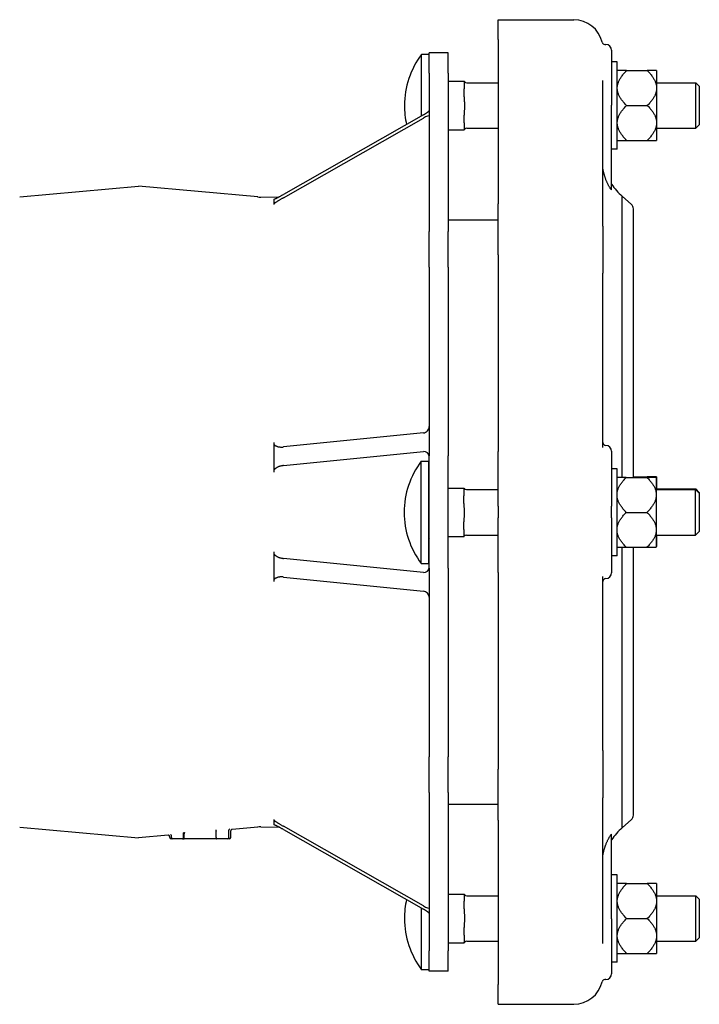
# Model space of a CAD drawing. Header units: millimetres. Extents: x 279 to 4530, y 18 to 1089.
# Tile 5 of 5: x 431 to 665, y 750 to 1089. Entities that reach past the tile are written whole.
import ezdxf

# ---------------------------------------------------------------- set-up
doc = ezdxf.new("R2010")
doc.units = ezdxf.units.MM
doc.layers.add('DETAIL', color=2, linetype='Continuous')

msp = doc.modelspace()

# ---------------------------------------------------------------- linework, layer by layer
at = {"layer": 'DETAIL'}
for p, q in [((595.77, 1088.74), (621.77, 1088.74)), ((595.77, 1081.91), (595.77, 1088.74)), ((595.77, 1081.91), (595.77, 1025.41)), ((632.49, 1080.21), (632.77, 1080.21)), ((634.77, 1078.21), (634.77, 1059.33)), ((569.36, 1055.64), (569.36, 1076.82)), ((569.36, 1076.82), (571.97, 1076.82)), ((571.97, 1070.32), (571.97, 1077.34)), ((578.47, 1077.34), (571.97, 1077.34)), ((578.47, 1070.32), (578.47, 1077.34)), ((636.75, 1074.22), (634.77, 1074.22)), ((636.75, 1044.22), (636.75, 1074.22)), ((639.95, 1071.21), (636.75, 1071.21)), ((639.95, 1071.21), (647.05, 1071.21)), ((650.25, 1071.21), (647.05, 1071.21)), ((650.25, 1071.21), (650.25, 1065.6)), ((571.97, 1070.32), (571.97, 1015.86)), ((578.47, 1070.32), (578.47, 1015.86)), ((578.47, 1067.59), (583.97, 1067.59)), ((583.97, 1067.59), (583.97, 1067.59)), ((583.97, 1067.53), (583.97, 1067.59)), ((583.97, 1067.35), (583.97, 1067.4)), ((583.97, 1067.35), (583.97, 1064.9)), ((631.77, 1017.73), (631.77, 1067.76)), ((583.97, 1062.25), (583.97, 1064.9)), ((584.97, 1067.07), (595.77, 1067.07)), ((650.25, 1067.07), (663.75, 1067.07)), ((650.25, 1065.6), (650.25, 1064.84)), ((650.25, 1064.84), (650.25, 1053.6)), ((663.75, 1051.37), (663.75, 1067.07)), ((664.97, 1065.85), (663.75, 1067.07)), ((664.97, 1065.85), (664.97, 1052.59)), ((634.77, 1030.24), (634.77, 1059.33)), ((639.95, 1059.22), (647.05, 1059.22)), ((569.97, 1055.99), (521.82, 1028.61)), ((521.82, 1027.48), (569.97, 1054.86)), ((583.97, 1053.2), (583.97, 1055.85)), ((578.47, 1050.85), (583.97, 1050.85)), ((583.97, 1053.2), (583.97, 1050.85)), ((584.97, 1051.37), (595.77, 1051.37)), ((650.25, 1053.6), (650.25, 1052.84)), ((650.25, 1052.84), (650.25, 1047.22)), ((650.25, 1051.37), (663.75, 1051.37)), ((664.97, 1052.59), (663.75, 1051.37)), ((636.75, 1047.22), (639.95, 1047.22)), ((639.95, 1047.22), (647.05, 1047.22)), ((647.05, 1047.22), (650.25, 1047.22)), ((636.75, 1044.22), (634.77, 1044.22)), ((431.01, 1027.75), (471.97, 1031.47)), ((512.94, 1027.75), (471.97, 1031.47)), ((514.02, 1027.71), (520.39, 1027.82)), ((518.47, 1026.93), (518.47, 1026.14)), ((638.46, 931.21), (638.46, 1027.99)), ((641.61, 1025.18), (638.46, 1027.99)), ((518.47, 1026.14), (518.47, 1025.35)), ((518.47, 1025.35), (518.47, 1025.13)), ((595.77, 1007.88), (595.77, 1025.41)), ((642.27, 931.21), (642.27, 1023.69)), ((578.47, 1019.84), (591.38, 1019.84)), ((591.38, 1019.84), (595.77, 1019.84)), ((631.77, 1017.73), (631.77, 1001.47)), ((571.97, 1003.53), (571.97, 1015.86)), ((578.47, 1003.53), (578.47, 1015.86)), ((595.77, 1007.88), (595.77, 940.19)), ((571.97, 1003.53), (571.97, 938.63)), ((578.47, 1003.53), (578.47, 938.63)), ((631.77, 941.53), (631.77, 1001.47)), ((569.97, 946.54), (521.82, 941.71)), ((518.47, 943.23), (518.47, 942.66)), ((518.47, 942.66), (518.47, 938.17)), ((521.82, 935.31), (569.97, 940.14)), ((571.97, 900.06), (571.97, 938.63)), ((578.47, 900.06), (578.47, 938.63)), ((595.77, 921.34), (595.77, 940.19)), ((634.77, 940.22), (634.77, 921.34)), ((518.47, 938.17), (518.47, 933.69)), ((569.26, 901.62), (569.26, 936.82)), ((569.26, 936.82), (571.87, 936.82)), ((571.87, 901.62), (571.87, 936.82)), ((518.47, 933.69), (518.47, 933.08)), ((636.65, 934.22), (634.77, 934.22)), ((636.65, 904.22), (636.65, 934.22)), ((639.85, 931.21), (636.65, 931.21)), ((639.85, 931.21), (646.95, 931.21)), ((642.27, 931.46), (647.05, 931.46)), ((650.15, 931.21), (646.95, 931.21)), ((650.25, 931.46), (647.05, 931.46)), ((650.15, 931.21), (650.15, 925.6)), ((650.25, 931.46), (650.25, 927.07)), ((578.47, 927.54), (583.87, 927.54)), ((583.87, 927.54), (583.87, 927.54)), ((583.87, 927.51), (583.87, 927.54)), ((583.87, 927.39), (583.87, 927.43)), ((583.87, 927.39), (583.87, 924.96)), ((583.87, 922.32), (583.87, 924.96)), ((584.87, 927.07), (595.77, 927.07)), ((650.15, 927.07), (663.65, 927.07)), ((650.15, 925.6), (650.15, 924.84)), ((650.25, 927.32), (663.75, 927.32)), ((663.65, 911.37), (663.65, 927.07)), ((664.87, 925.85), (663.65, 927.07)), ((663.75, 926.97), (663.75, 927.32)), ((664.97, 926.1), (663.75, 927.32)), ((664.87, 925.85), (664.87, 912.59)), ((664.97, 926.1), (664.97, 912.84)), ((650.15, 924.84), (650.15, 913.6)), ((595.77, 921.34), (595.77, 917.34)), ((634.77, 917.34), (634.77, 921.34)), ((639.85, 919.22), (646.95, 919.22)), ((583.87, 913.27), (583.87, 915.91)), ((595.77, 898.49), (595.77, 917.34)), ((634.77, 917.34), (634.77, 898.46)), ((583.87, 913.27), (583.87, 910.9)), ((584.87, 911.37), (595.77, 911.37)), ((650.15, 913.6), (650.15, 912.84)), ((650.15, 912.84), (650.15, 907.22)), ((650.15, 911.37), (663.65, 911.37)), ((650.25, 911.37), (650.25, 907.47)), ((664.87, 912.59), (663.65, 911.37)), ((664.97, 912.84), (664.87, 912.74)), ((578.47, 910.9), (583.87, 910.9)), ((518.47, 905.61), (518.47, 905)), ((518.47, 905), (518.47, 900.51)), ((636.65, 907.22), (639.85, 907.22)), ((638.46, 810.7), (638.46, 907.22)), ((639.85, 907.22), (646.95, 907.22)), ((642.27, 814.99), (642.27, 907.22)), ((646.95, 907.22), (650.15, 907.22)), ((650.15, 907.47), (650.25, 907.47)), ((569.97, 898.55), (521.82, 903.38)), ((569.26, 901.62), (571.87, 901.62)), ((636.65, 904.22), (634.77, 904.22)), ((518.47, 900.51), (518.47, 896.02)), ((571.97, 900.06), (571.97, 835.15)), ((578.47, 900.06), (578.47, 835.15)), ((595.77, 898.49), (595.77, 830.81)), ((518.47, 896.02), (518.47, 895.45)), ((521.82, 896.97), (569.97, 892.15)), ((631.77, 837.22), (631.77, 897.15)), ((631.77, 837.22), (631.77, 820.95)), ((571.97, 822.82), (571.97, 835.15)), ((578.47, 822.82), (578.47, 835.15)), ((595.77, 813.27), (595.77, 830.81)), ((571.97, 822.82), (571.97, 768.36)), ((578.47, 822.82), (578.47, 768.36)), ((631.77, 770.92), (631.77, 820.95)), ((578.47, 818.84), (591.38, 818.84)), ((591.38, 818.84), (595.77, 818.84)), ((518.47, 813.56), (518.47, 813.33)), ((518.47, 813.33), (518.47, 812.54)), ((595.77, 813.27), (595.77, 756.78)), ((641.61, 813.5), (638.46, 810.7)), ((431.01, 810.93), (471.97, 807.22)), ((503.02, 807.34), (503.02, 809.82)), ((512.94, 810.93), (504.11, 810.13)), ((514.02, 810.97), (520.39, 810.86)), ((518.47, 812.54), (518.47, 811.75)), ((569.97, 783.82), (521.82, 811.2)), ((521.82, 810.07), (569.97, 782.7)), ((482.11, 808.14), (471.97, 807.22)), ((482.65, 807.34), (482.65, 807.64)), ((483.73, 806.84), (483.15, 806.84)), ((483.23, 807.34), (483.23, 807.93)), ((487.02, 806.84), (483.73, 806.84)), ((487.02, 806.84), (487.62, 806.84)), ((487.37, 808.56), (487.37, 808.56)), ((487.37, 807.34), (487.37, 808.56)), ((498.75, 806.84), (487.62, 806.84)), ((487.69, 807.34), (487.69, 808.51)), ((498.61, 807.34), (498.61, 809.48)), ((502.52, 806.84), (498.75, 806.84)), ((503.15, 806.84), (502.52, 806.84)), ((503.65, 807.34), (503.65, 809.63)), ((634.77, 779.36), (634.77, 808.45)), ((636.75, 794.47), (634.77, 794.47)), ((636.75, 764.47), (636.75, 794.47)), ((639.95, 791.46), (636.75, 791.46)), ((639.95, 791.46), (647.05, 791.46)), ((650.25, 791.46), (647.05, 791.46)), ((650.25, 791.46), (650.25, 785.84)), ((578.47, 787.79), (583.97, 787.79)), ((583.97, 787.79), (583.97, 785.41)), ((584.97, 787.32), (595.77, 787.32)), ((650.25, 787.32), (663.75, 787.32)), ((663.75, 771.62), (663.75, 787.32)), ((664.97, 786.1), (663.75, 787.32)), ((664.97, 786.1), (664.97, 772.84)), ((569.36, 761.87), (569.36, 783.04)), ((583.97, 782.77), (583.97, 785.41)), ((650.25, 785.84), (650.25, 785.08)), ((650.25, 785.08), (650.25, 773.85)), ((634.77, 779.36), (634.77, 760.48)), ((639.95, 779.47), (647.05, 779.47)), ((583.97, 773.72), (583.97, 776.36)), ((583.97, 773.72), (583.97, 771.29)), ((650.25, 773.85), (650.25, 773.09)), ((650.25, 773.09), (650.25, 767.47)), ((664.97, 772.84), (663.75, 771.62)), ((578.47, 771.14), (583.97, 771.14)), ((583.97, 771.25), (583.97, 771.29)), ((583.97, 771.15), (583.97, 771.18)), ((583.97, 771.15), (583.97, 771.14)), ((584.97, 771.62), (595.77, 771.62)), ((650.25, 771.62), (663.75, 771.62)), ((571.97, 761.34), (571.97, 768.36)), ((578.47, 761.34), (578.47, 768.36)), ((636.75, 767.47), (639.95, 767.47)), ((639.95, 767.47), (647.05, 767.47)), ((647.05, 767.47), (650.25, 767.47)), ((636.75, 764.47), (634.77, 764.47)), ((569.36, 761.87), (571.97, 761.87)), ((578.47, 761.34), (571.97, 761.34)), ((595.77, 749.94), (595.77, 756.78)), ((632.77, 758.48), (632.49, 758.48)), ((595.77, 749.94), (621.77, 749.94))]:
    msp.add_line(p, q, dxfattribs=at)
at = {"layer": 'DETAIL', "flags": 128}
for points in [[(636.75, 1065.6), (636.78, 1065.82), (636.81, 1066.04), (636.85, 1066.27), (636.9, 1066.49), (636.96, 1066.72), (637.03, 1066.94), (637.1, 1067.17), (637.19, 1067.39), (637.29, 1067.62), (637.4, 1067.84), (637.51, 1068.07), (637.64, 1068.3), (637.77, 1068.53), (637.92, 1068.77), (638.08, 1069), (638.24, 1069.24), (638.42, 1069.47), (638.61, 1069.71), (638.8, 1069.96), (639.01, 1070.2), (639.23, 1070.45), (639.46, 1070.7), (639.7, 1070.96), (639.95, 1071.21)], [(647.05, 1071.21), (647.31, 1070.96), (647.55, 1070.7), (647.78, 1070.45), (648, 1070.2), (648.21, 1069.96), (648.4, 1069.71), (648.59, 1069.47), (648.77, 1069.24), (648.93, 1069), (649.09, 1068.77), (649.23, 1068.53), (649.37, 1068.3), (649.5, 1068.07), (649.61, 1067.84), (649.72, 1067.62), (649.82, 1067.39), (649.91, 1067.17), (649.98, 1066.94), (650.05, 1066.72), (650.11, 1066.49), (650.16, 1066.27), (650.2, 1066.04), (650.23, 1065.82), (650.25, 1065.6)], [(583.97, 1067.53), (583.98, 1067.53), (583.99, 1067.52), (584.01, 1067.52), (584.03, 1067.51), (584.05, 1067.5), (584.08, 1067.5), (584.1, 1067.49), (584.12, 1067.49), (584.14, 1067.48), (584.16, 1067.48), (584.17, 1067.47), (584.17, 1067.47), (584.17, 1067.46), (584.16, 1067.46), (584.14, 1067.45), (584.12, 1067.45), (584.1, 1067.44), (584.08, 1067.43), (584.05, 1067.43), (584.03, 1067.42), (584.01, 1067.42), (583.99, 1067.41), (583.98, 1067.41), (583.97, 1067.4)], [(639.95, 1059.22), (639.7, 1059.48), (639.46, 1059.73), (639.23, 1059.98), (639.01, 1060.23), (638.8, 1060.47), (638.61, 1060.72), (638.42, 1060.96), (638.24, 1061.2), (638.08, 1061.43), (637.92, 1061.67), (637.77, 1061.9), (637.64, 1062.13), (637.51, 1062.36), (637.4, 1062.59), (637.29, 1062.81), (637.19, 1063.04), (637.1, 1063.27), (637.03, 1063.49), (636.96, 1063.72), (636.9, 1063.94), (636.85, 1064.16), (636.81, 1064.39), (636.78, 1064.61), (636.75, 1064.84)], [(650.25, 1064.84), (650.23, 1064.61), (650.2, 1064.39), (650.16, 1064.16), (650.11, 1063.94), (650.05, 1063.72), (649.98, 1063.49), (649.91, 1063.27), (649.82, 1063.04), (649.72, 1062.81), (649.61, 1062.59), (649.5, 1062.36), (649.37, 1062.13), (649.23, 1061.9), (649.09, 1061.67), (648.93, 1061.43), (648.77, 1061.2), (648.59, 1060.96), (648.4, 1060.72), (648.21, 1060.47), (648, 1060.23), (647.78, 1059.98), (647.55, 1059.73), (647.31, 1059.48), (647.05, 1059.22)], [(583.97, 1062.25), (583.98, 1061.99), (583.99, 1061.72), (584.01, 1061.45), (584.03, 1061.19), (584.05, 1060.93), (584.08, 1060.66), (584.1, 1060.39), (584.12, 1060.12), (584.14, 1059.84), (584.16, 1059.57), (584.17, 1059.31), (584.17, 1059.05), (584.17, 1058.79), (584.16, 1058.53), (584.14, 1058.26), (584.12, 1057.98), (584.1, 1057.71), (584.08, 1057.44), (584.05, 1057.17), (584.03, 1056.91), (584.01, 1056.66), (583.99, 1056.38), (583.98, 1056.11), (583.97, 1055.85)], [(636.75, 1053.6), (636.78, 1053.83), (636.81, 1054.05), (636.85, 1054.27), (636.9, 1054.5), (636.96, 1054.72), (637.03, 1054.95), (637.1, 1055.17), (637.19, 1055.4), (637.29, 1055.62), (637.4, 1055.85), (637.51, 1056.08), (637.64, 1056.31), (637.77, 1056.54), (637.92, 1056.77), (638.08, 1057.01), (638.24, 1057.24), (638.42, 1057.48), (638.61, 1057.72), (638.8, 1057.96), (639.01, 1058.21), (639.23, 1058.46), (639.46, 1058.71), (639.7, 1058.96), (639.95, 1059.22)], [(647.05, 1059.22), (647.31, 1058.96), (647.55, 1058.71), (647.78, 1058.46), (648, 1058.21), (648.21, 1057.96), (648.4, 1057.72), (648.59, 1057.48), (648.77, 1057.24), (648.93, 1057.01), (649.09, 1056.77), (649.23, 1056.54), (649.37, 1056.31), (649.5, 1056.08), (649.61, 1055.85), (649.72, 1055.62), (649.82, 1055.4), (649.91, 1055.17), (649.98, 1054.95), (650.05, 1054.72), (650.11, 1054.5), (650.16, 1054.27), (650.2, 1054.05), (650.23, 1053.83), (650.25, 1053.6)], [(583.97, 1050.91), (583.98, 1050.91), (583.98, 1050.91), (583.98, 1050.91), (583.99, 1050.92), (584, 1050.92), (584.01, 1050.92), (584.02, 1050.92), (584.03, 1050.93), (584.04, 1050.93), (584.05, 1050.93), (584.06, 1050.93), (584.07, 1050.94), (584.08, 1050.94), (584.09, 1050.94), (584.1, 1050.94), (584.11, 1050.95), (584.12, 1050.95), (584.13, 1050.95), (584.14, 1050.95), (584.15, 1050.96), (584.16, 1050.96), (584.17, 1050.96), (584.17, 1050.96), (584.17, 1050.97)], [(639.95, 1047.22), (639.7, 1047.48), (639.46, 1047.74), (639.23, 1047.99), (639.01, 1048.23), (638.8, 1048.48), (638.61, 1048.72), (638.42, 1048.96), (638.24, 1049.2), (638.08, 1049.44), (637.92, 1049.67), (637.77, 1049.9), (637.64, 1050.13), (637.51, 1050.36), (637.4, 1050.59), (637.29, 1050.82), (637.19, 1051.05), (637.1, 1051.27), (637.03, 1051.5), (636.96, 1051.72), (636.9, 1051.95), (636.85, 1052.17), (636.81, 1052.39), (636.78, 1052.62), (636.75, 1052.84)], [(650.25, 1052.84), (650.23, 1052.62), (650.2, 1052.39), (650.16, 1052.17), (650.11, 1051.95), (650.05, 1051.72), (649.98, 1051.5), (649.91, 1051.27), (649.82, 1051.05), (649.72, 1050.82), (649.61, 1050.59), (649.5, 1050.36), (649.37, 1050.13), (649.23, 1049.9), (649.09, 1049.67), (648.93, 1049.44), (648.77, 1049.2), (648.59, 1048.96), (648.4, 1048.72), (648.21, 1048.48), (648, 1048.23), (647.78, 1047.99), (647.55, 1047.74), (647.31, 1047.48), (647.05, 1047.22)], [(632.77, 1033.86), (632.71, 1034.04), (632.64, 1034.22), (632.58, 1034.4), (632.52, 1034.58), (632.46, 1034.77), (632.4, 1034.95), (632.34, 1035.13), (632.29, 1035.32), (632.24, 1035.5), (632.19, 1035.67), (632.14, 1035.85), (632.1, 1036.01), (632.06, 1036.17), (632.02, 1036.33), (631.98, 1036.48), (631.95, 1036.61), (631.92, 1036.74), (631.9, 1036.86), (631.87, 1036.98), (631.85, 1037.11), (631.82, 1037.22), (631.8, 1037.33), (631.78, 1037.41), (631.77, 1037.44)], [(634.77, 1030.24), (634.76, 1030.21), (634.73, 1030.22), (634.68, 1030.27), (634.61, 1030.34), (634.53, 1030.44), (634.44, 1030.56), (634.34, 1030.7), (634.24, 1030.84), (634.14, 1031), (634.04, 1031.17), (633.94, 1031.34), (633.84, 1031.51), (633.74, 1031.69), (633.64, 1031.88), (633.55, 1032.06), (633.45, 1032.25), (633.36, 1032.45), (633.27, 1032.64), (633.19, 1032.84), (633.1, 1033.03), (633.02, 1033.23), (632.93, 1033.44), (632.85, 1033.65), (632.77, 1033.86)], [(518.47, 1026.93), (518.55, 1026.96), (518.63, 1026.98), (518.71, 1027.02), (518.8, 1027.05), (518.9, 1027.1), (519.01, 1027.14), (519.13, 1027.2), (519.25, 1027.25), (519.38, 1027.31), (519.52, 1027.38), (519.66, 1027.45), (519.81, 1027.52), (519.96, 1027.6), (520.12, 1027.68), (520.28, 1027.77), (520.45, 1027.85), (520.61, 1027.94), (520.79, 1028.04), (520.96, 1028.13), (521.13, 1028.22), (521.3, 1028.32), (521.48, 1028.42), (521.65, 1028.51), (521.82, 1028.61)], [(521.82, 1027.48), (521.64, 1027.38), (521.46, 1027.27), (521.28, 1027.17), (521.11, 1027.07), (520.93, 1026.96), (520.76, 1026.86), (520.59, 1026.76), (520.43, 1026.66), (520.26, 1026.56), (520.1, 1026.46), (519.95, 1026.36), (519.8, 1026.27), (519.65, 1026.17), (519.51, 1026.08), (519.38, 1025.99), (519.25, 1025.91), (519.12, 1025.83), (519.01, 1025.75), (518.9, 1025.67), (518.8, 1025.6), (518.71, 1025.53), (518.63, 1025.47), (518.55, 1025.41), (518.47, 1025.35)], [(518.47, 942.66), (518.55, 942.57), (518.63, 942.48), (518.71, 942.4), (518.8, 942.33), (518.9, 942.25), (519.01, 942.18), (519.13, 942.12), (519.25, 942.06), (519.38, 942), (519.52, 941.94), (519.66, 941.9), (519.81, 941.85), (519.96, 941.81), (520.12, 941.78), (520.28, 941.75), (520.45, 941.72), (520.61, 941.71), (520.79, 941.69), (520.96, 941.68), (521.13, 941.68), (521.3, 941.68), (521.48, 941.68), (521.65, 941.7), (521.82, 941.71)], [(521.82, 935.31), (521.64, 935.29), (521.46, 935.26), (521.28, 935.23), (521.11, 935.2), (520.93, 935.16), (520.76, 935.11), (520.59, 935.06), (520.43, 935.01), (520.26, 934.95), (520.1, 934.89), (519.95, 934.83), (519.8, 934.76), (519.65, 934.68), (519.51, 934.61), (519.38, 934.53), (519.25, 934.44), (519.12, 934.36), (519.01, 934.27), (518.9, 934.18), (518.8, 934.09), (518.71, 933.99), (518.63, 933.89), (518.55, 933.79), (518.47, 933.69)], [(636.65, 925.6), (636.68, 925.82), (636.71, 926.04), (636.75, 926.27), (636.8, 926.49), (636.86, 926.72), (636.93, 926.94), (637, 927.17), (637.09, 927.39), (637.19, 927.62), (637.3, 927.84), (637.41, 928.07), (637.54, 928.3), (637.67, 928.53), (637.82, 928.77), (637.98, 929), (638.14, 929.24), (638.32, 929.47), (638.51, 929.71), (638.7, 929.96), (638.91, 930.2), (639.13, 930.45), (639.36, 930.7), (639.6, 930.96), (639.85, 931.21)], [(646.95, 931.21), (647.21, 930.96), (647.45, 930.7), (647.68, 930.45), (647.9, 930.2), (648.11, 929.96), (648.3, 929.71), (648.49, 929.47), (648.67, 929.24), (648.83, 929), (648.99, 928.77), (649.13, 928.53), (649.27, 928.3), (649.4, 928.07), (649.51, 927.84), (649.62, 927.62), (649.72, 927.39), (649.81, 927.17), (649.88, 926.94), (649.95, 926.72), (650.01, 926.49), (650.06, 926.27), (650.1, 926.04), (650.13, 925.82), (650.15, 925.6)], [(647.05, 931.46), (647.07, 931.45), (647.08, 931.44), (647.09, 931.43), (647.1, 931.42), (647.11, 931.41), (647.12, 931.4), (647.13, 931.39), (647.14, 931.38), (647.15, 931.37), (647.16, 931.36), (647.17, 931.35), (647.18, 931.34), (647.19, 931.33), (647.2, 931.32), (647.21, 931.31), (647.22, 931.29), (647.23, 931.28), (647.24, 931.27), (647.25, 931.26), (647.26, 931.25), (647.27, 931.24), (647.28, 931.23), (647.29, 931.22), (647.3, 931.21)], [(583.87, 927.51), (583.88, 927.5), (583.89, 927.5), (583.91, 927.5), (583.93, 927.49), (583.95, 927.49), (583.98, 927.49), (584, 927.48), (584.02, 927.48), (584.04, 927.48), (584.06, 927.47), (584.07, 927.47), (584.07, 927.47), (584.07, 927.46), (584.06, 927.46), (584.04, 927.46), (584.02, 927.45), (584, 927.45), (583.98, 927.45), (583.95, 927.44), (583.93, 927.44), (583.91, 927.44), (583.89, 927.43), (583.88, 927.43), (583.87, 927.43)], [(583.87, 922.32), (583.88, 922.06), (583.89, 921.78), (583.91, 921.51), (583.93, 921.25), (583.95, 920.99), (583.98, 920.73), (584, 920.46), (584.02, 920.18), (584.04, 919.91), (584.06, 919.64), (584.07, 919.37), (584.07, 919.12), (584.07, 918.86), (584.06, 918.59), (584.04, 918.32), (584.02, 918.05), (584, 917.77), (583.98, 917.5), (583.95, 917.24), (583.93, 916.98), (583.91, 916.72), (583.89, 916.45), (583.88, 916.17), (583.87, 915.91)], [(639.85, 919.22), (639.6, 919.48), (639.36, 919.73), (639.13, 919.98), (638.91, 920.23), (638.7, 920.47), (638.51, 920.72), (638.32, 920.96), (638.14, 921.2), (637.98, 921.43), (637.82, 921.67), (637.67, 921.9), (637.54, 922.13), (637.41, 922.36), (637.3, 922.59), (637.19, 922.81), (637.09, 923.04), (637, 923.27), (636.93, 923.49), (636.86, 923.72), (636.8, 923.94), (636.75, 924.16), (636.71, 924.39), (636.68, 924.61), (636.65, 924.84)], [(650.15, 924.84), (650.13, 924.61), (650.1, 924.39), (650.06, 924.16), (650.01, 923.94), (649.95, 923.72), (649.88, 923.49), (649.81, 923.27), (649.72, 923.04), (649.62, 922.81), (649.51, 922.59), (649.4, 922.36), (649.27, 922.13), (649.13, 921.9), (648.99, 921.67), (648.83, 921.43), (648.67, 921.2), (648.49, 920.96), (648.3, 920.72), (648.11, 920.47), (647.9, 920.23), (647.68, 919.98), (647.45, 919.73), (647.21, 919.48), (646.95, 919.22)], [(636.65, 913.6), (636.68, 913.83), (636.71, 914.05), (636.75, 914.27), (636.8, 914.5), (636.86, 914.72), (636.93, 914.95), (637, 915.17), (637.09, 915.4), (637.19, 915.62), (637.3, 915.85), (637.41, 916.08), (637.54, 916.31), (637.67, 916.54), (637.82, 916.77), (637.98, 917.01), (638.14, 917.24), (638.32, 917.48), (638.51, 917.72), (638.7, 917.96), (638.91, 918.21), (639.13, 918.46), (639.36, 918.71), (639.6, 918.96), (639.85, 919.22)], [(646.95, 919.22), (647.21, 918.96), (647.45, 918.71), (647.68, 918.46), (647.9, 918.21), (648.11, 917.96), (648.3, 917.72), (648.49, 917.48), (648.67, 917.24), (648.83, 917.01), (648.99, 916.77), (649.13, 916.54), (649.27, 916.31), (649.4, 916.08), (649.51, 915.85), (649.62, 915.62), (649.72, 915.4), (649.81, 915.17), (649.88, 914.95), (649.95, 914.72), (650.01, 914.5), (650.06, 914.27), (650.1, 914.05), (650.13, 913.83), (650.15, 913.6)], [(639.85, 907.22), (639.6, 907.48), (639.36, 907.74), (639.13, 907.99), (638.91, 908.23), (638.7, 908.48), (638.51, 908.72), (638.32, 908.96), (638.14, 909.2), (637.98, 909.44), (637.82, 909.67), (637.67, 909.9), (637.54, 910.13), (637.41, 910.36), (637.3, 910.59), (637.19, 910.82), (637.09, 911.05), (637, 911.27), (636.93, 911.5), (636.86, 911.72), (636.8, 911.95), (636.75, 912.17), (636.71, 912.39), (636.68, 912.62), (636.65, 912.84)], [(650.15, 912.84), (650.13, 912.62), (650.1, 912.39), (650.06, 912.17), (650.01, 911.95), (649.95, 911.72), (649.88, 911.5), (649.81, 911.27), (649.72, 911.05), (649.62, 910.82), (649.51, 910.59), (649.4, 910.36), (649.27, 910.13), (649.13, 909.9), (648.99, 909.67), (648.83, 909.44), (648.67, 909.2), (648.49, 908.96), (648.3, 908.72), (648.11, 908.48), (647.9, 908.23), (647.68, 907.99), (647.45, 907.74), (647.21, 907.48), (646.95, 907.22)], [(583.87, 910.93), (583.88, 910.93), (583.88, 910.93), (583.88, 910.93), (583.89, 910.94), (583.9, 910.94), (583.91, 910.94), (583.92, 910.94), (583.93, 910.94), (583.94, 910.94), (583.95, 910.95), (583.96, 910.95), (583.97, 910.95), (583.98, 910.95), (584, 910.95), (584.01, 910.95), (584.02, 910.95), (584.03, 910.96), (584.04, 910.96), (584.05, 910.96), (584.06, 910.96), (584.06, 910.96), (584.07, 910.96), (584.07, 910.97), (584.07, 910.97)], [(518.47, 905), (518.55, 904.89), (518.63, 904.79), (518.71, 904.69), (518.8, 904.6), (518.9, 904.5), (519.01, 904.41), (519.13, 904.32), (519.25, 904.24), (519.38, 904.15), (519.52, 904.07), (519.66, 904), (519.81, 903.92), (519.96, 903.85), (520.12, 903.79), (520.28, 903.72), (520.45, 903.67), (520.61, 903.61), (520.79, 903.56), (520.96, 903.52), (521.13, 903.48), (521.3, 903.45), (521.48, 903.42), (521.65, 903.39), (521.82, 903.38)], [(521.82, 896.97), (521.64, 896.99), (521.46, 897), (521.28, 897.01), (521.11, 897.01), (520.93, 897), (520.76, 896.99), (520.59, 896.98), (520.43, 896.96), (520.26, 896.93), (520.1, 896.9), (519.95, 896.87), (519.8, 896.83), (519.65, 896.79), (519.51, 896.74), (519.38, 896.68), (519.25, 896.63), (519.12, 896.56), (519.01, 896.5), (518.9, 896.43), (518.8, 896.36), (518.71, 896.28), (518.63, 896.2), (518.55, 896.12), (518.47, 896.02)], [(518.47, 813.33), (518.55, 813.27), (518.63, 813.21), (518.71, 813.15), (518.8, 813.08), (518.9, 813.01), (519.01, 812.93), (519.13, 812.86), (519.25, 812.77), (519.38, 812.69), (519.52, 812.6), (519.66, 812.5), (519.81, 812.41), (519.96, 812.31), (520.12, 812.22), (520.28, 812.12), (520.45, 812.01), (520.61, 811.91), (520.79, 811.81), (520.96, 811.7), (521.13, 811.6), (521.3, 811.5), (521.48, 811.4), (521.65, 811.3), (521.82, 811.2)], [(498.48, 810.03), (498.49, 810.03), (498.49, 810.02), (498.5, 810.02), (498.5, 810.01), (498.51, 810), (498.51, 809.99), (498.52, 809.97), (498.52, 809.96), (498.53, 809.94), (498.53, 809.93), (498.54, 809.91), (498.54, 809.89), (498.55, 809.87), (498.56, 809.84), (498.56, 809.82), (498.57, 809.79), (498.57, 809.77), (498.58, 809.74), (498.59, 809.71), (498.59, 809.68), (498.6, 809.65), (498.6, 809.62), (498.6, 809.58), (498.61, 809.55)], [(503.28, 810.24), (503.25, 810.23), (503.21, 810.2), (503.16, 810.16), (503.11, 810.09), (503.06, 810.01), (503.03, 809.92), (503.02, 809.82)], [(504.11, 810.13), (504.03, 810.12), (503.95, 810.09), (503.79, 809.98), (503.69, 809.82), (503.65, 809.63)], [(521.82, 810.07), (521.64, 810.18), (521.46, 810.28), (521.28, 810.38), (521.11, 810.47), (520.93, 810.57), (520.76, 810.66), (520.59, 810.75), (520.43, 810.84), (520.26, 810.93), (520.1, 811.01), (519.95, 811.09), (519.8, 811.16), (519.65, 811.24), (519.51, 811.31), (519.38, 811.37), (519.25, 811.43), (519.12, 811.49), (519.01, 811.54), (518.9, 811.59), (518.8, 811.63), (518.71, 811.67), (518.63, 811.7), (518.55, 811.73), (518.47, 811.75)], [(482.65, 807.64), (482.64, 807.74), (482.61, 807.84), (482.56, 807.94), (482.48, 808.01), (482.4, 808.07), (482.3, 808.12), (482.19, 808.14), (482.14, 808.14), (482.11, 808.14)], [(483.23, 807.93), (483.22, 808.04), (483.18, 808.15), (483.12, 808.24), (483.05, 808.31), (482.98, 808.36), (482.92, 808.38), (482.9, 808.39), (482.89, 808.39)], [(487.37, 807.34), (487.37, 807.31), (487.37, 807.28), (487.36, 807.24), (487.36, 807.21), (487.35, 807.18), (487.34, 807.15), (487.33, 807.12), (487.32, 807.09), (487.31, 807.06), (487.3, 807.04), (487.28, 807.01), (487.27, 806.99), (487.25, 806.97), (487.23, 806.95), (487.22, 806.93), (487.2, 806.91), (487.18, 806.89), (487.16, 806.88), (487.14, 806.87), (487.11, 806.86), (487.09, 806.85), (487.07, 806.85), (487.05, 806.84), (487.02, 806.84)], [(487.37, 808.56), (487.37, 808.59), (487.37, 808.62), (487.37, 808.65), (487.38, 808.67), (487.38, 808.7), (487.39, 808.73), (487.4, 808.76), (487.41, 808.79), (487.42, 808.81), (487.43, 808.84), (487.44, 808.86), (487.45, 808.89), (487.47, 808.91), (487.48, 808.93), (487.5, 808.95), (487.52, 808.97), (487.53, 808.98), (487.55, 809), (487.57, 809.01), (487.59, 809.02), (487.61, 809.03), (487.63, 809.04), (487.65, 809.05), (487.67, 809.05)], [(487.62, 806.84), (487.62, 806.84), (487.62, 806.85), (487.63, 806.85), (487.63, 806.86), (487.64, 806.86), (487.64, 806.87), (487.65, 806.88), (487.65, 806.9), (487.65, 806.91), (487.66, 806.93), (487.66, 806.95), (487.67, 806.97), (487.67, 806.99), (487.67, 807.01), (487.68, 807.04), (487.68, 807.07), (487.68, 807.1), (487.69, 807.13), (487.69, 807.16), (487.69, 807.2), (487.69, 807.23), (487.69, 807.27), (487.69, 807.3), (487.69, 807.34)], [(487.74, 809.05), (487.73, 809.05), (487.73, 809.04), (487.73, 809.03), (487.72, 809.03), (487.72, 809.02), (487.71, 809), (487.71, 808.99), (487.71, 808.98), (487.7, 808.96), (487.7, 808.94), (487.7, 808.92), (487.69, 808.9), (487.69, 808.88), (487.69, 808.86), (487.69, 808.83), (487.69, 808.81), (487.69, 808.78), (487.69, 808.75), (487.69, 808.72), (487.69, 808.69), (487.69, 808.66), (487.69, 808.62), (487.69, 808.59), (487.69, 808.56)], [(487.69, 808.51), (487.69, 808.51), (487.69, 808.51), (487.69, 808.51), (487.69, 808.51), (487.69, 808.52), (487.69, 808.52), (487.69, 808.52), (487.69, 808.52), (487.69, 808.53), (487.69, 808.53), (487.69, 808.53), (487.69, 808.53), (487.69, 808.53), (487.69, 808.54), (487.69, 808.54), (487.69, 808.54), (487.69, 808.54), (487.69, 808.54), (487.69, 808.55), (487.69, 808.55), (487.69, 808.55), (487.69, 808.55), (487.69, 808.55), (487.69, 808.56)], [(498.61, 809.48), (498.61, 809.48), (498.61, 809.49), (498.61, 809.49), (498.61, 809.49), (498.61, 809.5), (498.61, 809.5), (498.61, 809.5), (498.61, 809.5), (498.61, 809.51), (498.61, 809.51), (498.61, 809.51), (498.61, 809.51), (498.61, 809.52), (498.61, 809.52), (498.61, 809.52), (498.61, 809.53), (498.61, 809.53), (498.61, 809.53), (498.61, 809.53), (498.61, 809.54), (498.61, 809.54), (498.61, 809.54), (498.61, 809.55), (498.61, 809.55)], [(498.61, 807.34), (498.61, 807.3), (498.61, 807.26), (498.62, 807.23), (498.62, 807.19), (498.62, 807.15), (498.62, 807.12), (498.63, 807.09), (498.63, 807.06), (498.64, 807.03), (498.64, 807), (498.65, 806.98), (498.65, 806.96), (498.66, 806.94), (498.67, 806.92), (498.67, 806.91), (498.68, 806.89), (498.69, 806.88), (498.7, 806.87), (498.71, 806.86), (498.71, 806.85), (498.72, 806.85), (498.73, 806.84), (498.74, 806.84), (498.75, 806.84)], [(632.77, 804.83), (632.86, 805.06), (632.95, 805.29), (633.04, 805.51), (633.13, 805.72), (633.22, 805.93), (633.31, 806.13), (633.4, 806.32), (633.49, 806.5), (633.58, 806.68), (633.67, 806.87), (633.77, 807.05), (633.87, 807.22), (633.96, 807.39), (634.06, 807.56), (634.16, 807.72), (634.26, 807.87), (634.36, 808.01), (634.45, 808.14), (634.54, 808.25), (634.62, 808.35), (634.68, 808.42), (634.73, 808.46), (634.76, 808.47), (634.77, 808.45)], [(631.77, 801.24), (631.78, 801.26), (631.8, 801.34), (631.82, 801.44), (631.84, 801.55), (631.86, 801.67), (631.89, 801.79), (631.92, 801.91), (631.95, 802.05), (631.98, 802.2), (632.02, 802.36), (632.06, 802.53), (632.1, 802.7), (632.15, 802.87), (632.2, 803.05), (632.25, 803.23), (632.3, 803.41), (632.36, 803.59), (632.41, 803.77), (632.47, 803.95), (632.53, 804.13), (632.59, 804.31), (632.65, 804.49), (632.71, 804.66), (632.77, 804.83)], [(636.75, 785.84), (636.78, 786.07), (636.81, 786.29), (636.85, 786.51), (636.9, 786.74), (636.96, 786.96), (637.03, 787.19), (637.1, 787.41), (637.19, 787.64), (637.29, 787.86), (637.4, 788.09), (637.51, 788.32), (637.64, 788.55), (637.77, 788.78), (637.92, 789.01), (638.08, 789.25), (638.24, 789.48), (638.42, 789.72), (638.61, 789.96), (638.8, 790.2), (639.01, 790.45), (639.23, 790.7), (639.46, 790.95), (639.7, 791.2), (639.95, 791.46)], [(647.05, 791.46), (647.31, 791.2), (647.55, 790.95), (647.78, 790.7), (648, 790.45), (648.21, 790.2), (648.4, 789.96), (648.59, 789.72), (648.77, 789.48), (648.93, 789.25), (649.09, 789.01), (649.23, 788.78), (649.37, 788.55), (649.5, 788.32), (649.61, 788.09), (649.72, 787.86), (649.82, 787.64), (649.91, 787.41), (649.98, 787.19), (650.05, 786.96), (650.11, 786.74), (650.16, 786.51), (650.2, 786.29), (650.23, 786.07), (650.25, 785.84)], [(584.17, 787.72), (584.17, 787.72), (584.17, 787.72), (584.16, 787.72), (584.16, 787.72), (584.15, 787.72), (584.14, 787.73), (584.13, 787.73), (584.12, 787.73), (584.11, 787.73), (584.1, 787.73), (584.08, 787.73), (584.07, 787.74), (584.06, 787.74), (584.05, 787.74), (584.04, 787.74), (584.03, 787.74), (584.02, 787.74), (584.01, 787.74), (584, 787.75), (583.99, 787.75), (583.98, 787.75), (583.98, 787.75), (583.98, 787.75), (583.97, 787.75)], [(583.97, 782.77), (583.98, 782.51), (583.99, 782.23), (584.01, 781.96), (584.03, 781.7), (584.05, 781.44), (584.08, 781.18), (584.1, 780.91), (584.12, 780.63), (584.14, 780.36), (584.16, 780.09), (584.17, 779.82), (584.17, 779.57), (584.17, 779.31), (584.16, 779.04), (584.14, 778.77), (584.12, 778.5), (584.1, 778.22), (584.08, 777.95), (584.05, 777.69), (584.03, 777.43), (584.01, 777.17), (583.99, 776.9), (583.98, 776.62), (583.97, 776.36)], [(639.95, 779.47), (639.7, 779.72), (639.46, 779.98), (639.23, 780.23), (639.01, 780.48), (638.8, 780.72), (638.61, 780.96), (638.42, 781.2), (638.24, 781.44), (638.08, 781.68), (637.92, 781.91), (637.77, 782.14), (637.64, 782.38), (637.51, 782.61), (637.4, 782.83), (637.29, 783.06), (637.19, 783.29), (637.1, 783.51), (637.03, 783.74), (636.96, 783.96), (636.9, 784.19), (636.85, 784.41), (636.81, 784.63), (636.78, 784.86), (636.75, 785.08)], [(650.25, 785.08), (650.23, 784.86), (650.2, 784.63), (650.16, 784.41), (650.11, 784.19), (650.05, 783.96), (649.98, 783.74), (649.91, 783.51), (649.82, 783.29), (649.72, 783.06), (649.61, 782.83), (649.5, 782.61), (649.37, 782.38), (649.23, 782.14), (649.09, 781.91), (648.93, 781.68), (648.77, 781.44), (648.59, 781.2), (648.4, 780.96), (648.21, 780.72), (648, 780.48), (647.78, 780.23), (647.55, 779.98), (647.31, 779.72), (647.05, 779.47)], [(636.75, 773.85), (636.78, 774.07), (636.81, 774.3), (636.85, 774.52), (636.9, 774.74), (636.96, 774.97), (637.03, 775.19), (637.1, 775.42), (637.19, 775.64), (637.29, 775.87), (637.4, 776.1), (637.51, 776.33), (637.64, 776.55), (637.77, 776.79), (637.92, 777.02), (638.08, 777.25), (638.24, 777.49), (638.42, 777.73), (638.61, 777.97), (638.8, 778.21), (639.01, 778.46), (639.23, 778.7), (639.46, 778.95), (639.7, 779.21), (639.95, 779.47)], [(647.05, 779.47), (647.31, 779.21), (647.55, 778.95), (647.78, 778.7), (648, 778.46), (648.21, 778.21), (648.4, 777.97), (648.59, 777.73), (648.77, 777.49), (648.93, 777.25), (649.09, 777.02), (649.23, 776.79), (649.37, 776.55), (649.5, 776.33), (649.61, 776.1), (649.72, 775.87), (649.82, 775.64), (649.91, 775.42), (649.98, 775.19), (650.05, 774.97), (650.11, 774.74), (650.16, 774.52), (650.2, 774.3), (650.23, 774.07), (650.25, 773.85)], [(639.95, 767.47), (639.7, 767.73), (639.46, 767.98), (639.23, 768.23), (639.01, 768.48), (638.8, 768.73), (638.61, 768.97), (638.42, 769.21), (638.24, 769.45), (638.08, 769.68), (637.92, 769.92), (637.77, 770.15), (637.64, 770.38), (637.51, 770.61), (637.4, 770.84), (637.29, 771.07), (637.19, 771.29), (637.1, 771.52), (637.03, 771.74), (636.96, 771.97), (636.9, 772.19), (636.85, 772.42), (636.81, 772.64), (636.78, 772.86), (636.75, 773.09)], [(650.25, 773.09), (650.23, 772.86), (650.2, 772.64), (650.16, 772.42), (650.11, 772.19), (650.05, 771.97), (649.98, 771.74), (649.91, 771.52), (649.82, 771.29), (649.72, 771.07), (649.61, 770.84), (649.5, 770.61), (649.37, 770.38), (649.23, 770.15), (649.09, 769.92), (648.93, 769.68), (648.77, 769.45), (648.59, 769.21), (648.4, 768.97), (648.21, 768.73), (648, 768.48), (647.78, 768.23), (647.55, 767.98), (647.31, 767.73), (647.05, 767.47)], [(583.97, 771.25), (583.98, 771.25), (583.99, 771.25), (584.01, 771.25), (584.03, 771.24), (584.05, 771.24), (584.08, 771.24), (584.1, 771.23), (584.12, 771.23), (584.14, 771.23), (584.16, 771.22), (584.17, 771.22), (584.17, 771.22), (584.17, 771.21), (584.16, 771.21), (584.14, 771.21), (584.12, 771.2), (584.1, 771.2), (584.08, 771.2), (584.05, 771.19), (584.03, 771.19), (584.01, 771.19), (583.99, 771.18), (583.98, 771.18), (583.97, 771.18)]]:
    msp.add_lwpolyline(points, dxfattribs=at)
at = {"layer": 'DETAIL'}
for centre, radius, start, end in [((621.77, 1078.74), 10, 12.9597, 90), ((632.49, 1081.21), 1, 192.9597, 270), ((632.77, 1078.21), 2, 0, 90), ((592.77, 1059.2), 29.3, 143.0366, 179.9643), ((584.97, 1068.07), 1, 216.7486, 270), ((592.77, 1059.24), 29.3, 180.0357, 192.8697), ((584.97, 1050.37), 1, 90, 143.2514), ((651.49, 1043.16), 20, 213.2734, 229.3369), ((513.84, 1037.71), 10, 264.8138, 271), ((640.27, 1023.69), 2, 0, 48.2717), ((632.77, 943.22), 1, 180, 270), ((632.77, 940.22), 2, 0, 90), ((592.67, 919.2), 29.3, 143.0366, 179.9643), ((584.87, 928.07), 1, 216.8234, 270), ((592.67, 919.24), 29.3, 180.0357, 216.9634), ((584.87, 910.37), 1, 90, 143.1766), ((572.87, 909.9), 1, 154.1581, 180), ((632.77, 898.46), 2, 270, 0), ((632.77, 895.46), 1, 90, 180), ((640.27, 814.99), 2, 311.7283, 0), ((513.84, 800.97), 10, 89, 95.1862), ((651.49, 795.53), 20, 130.6631, 146.7266), ((483.15, 807.34), 0.5, 180, 270), ((483.73, 807.34), 0.5, 180, 270), ((502.52, 807.34), 0.5, 270, 0), ((503.15, 807.34), 0.5, 270, 0), ((584.97, 788.32), 1, 216.8265, 270), ((592.77, 779.45), 29.3, 167.1303, 179.9643), ((592.77, 779.48), 29.3, 180.0357, 216.9634), ((584.97, 770.62), 1, 90, 143.1735), ((632.77, 760.48), 2, 270, 0), ((621.77, 759.94), 10, 270, 347.0403), ((632.49, 757.48), 1, 90, 167.0403)]:
    msp.add_arc(centre, radius, start, end, dxfattribs=at)
for centre, major_axis, ratio, start_param, end_param in [((569.97, 1056.34), (1.99, 1.16), 0.130486, 4.636622, 6.207419), ((569.97, 1054.51), (1.99, 1.16), 0.130486, 6.207419, 7.778215), ((569.97, 948.51), (1.55, 1.4), 0.902908, 4.02742, 5.598217), ((569.97, 938.17), (1.55, 1.4), 0.902908, 5.598217, 7.169013), ((569.97, 900.52), (-1.55, 1.4), 0.902908, 2.255765, 3.826561), ((569.97, 890.18), (-1.55, 1.4), 0.902908, 3.826561, 5.397357), ((569.97, 784.17), (1.99, -1.16), 0.130486, 4.788156, 6.358952), ((569.97, 782.35), (1.99, -1.16), 0.130486, 0.075767, 1.646563)]:
    msp.add_ellipse(centre, major_axis=major_axis, ratio=ratio, start_param=start_param, end_param=end_param, dxfattribs=at)

doc.saveas('drawing.dxf')
